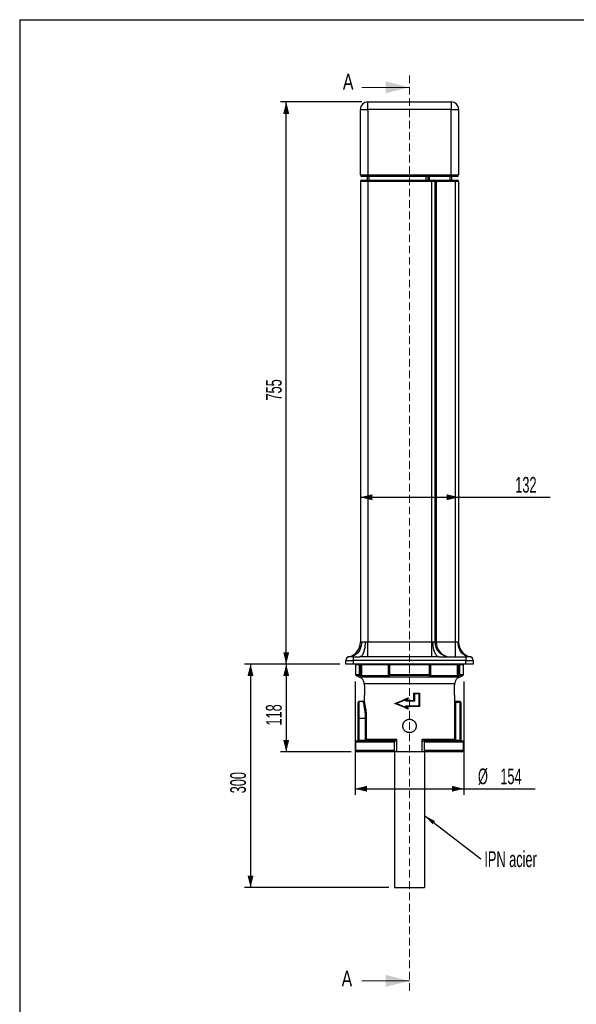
# Model space of a CAD drawing. Header units: millimetres. Extents: x 80 to 1635, y 80 to 2296.
# Tile 2 of 3: x 80 to 828, y 974 to 2296. Entities that reach past the tile are written whole.
import ezdxf

# ---------------------------------------------------------------- set-up
doc = ezdxf.new("R2010")
doc.units = ezdxf.units.MM
doc.header["$LTSCALE"] = 8
doc.linetypes.add('HIDDEN', pattern=[1.905, 1.27, -0.635])
doc.layers.add('FORMAT', color=7, linetype='Continuous')
doc.styles.add('SLDTEXTSTYLE0', font='TXT', dxfattribs={"width": 0.605})
doc.styles.add('SLDTEXTSTYLE1', font='TXT', dxfattribs={"width": 0.75})
doc.dimstyles.new('SLDDIMSTYLE0', dxfattribs={"dimtxt": 20.546549, "dimasz": 16, "dimexe": 0, "dimexo": 0.0625, "dimgap": 5.136637, "dimtad": 1, "dimrnd": 1e-09, "dimzin": 12, "dimdsep": 46, "dimtxsty": 'SLDTEXTSTYLE0', "dimsah": 1, "dimcen": 0.09, "dimadec": 0, "dimazin": 3, "dimtfac": 1, "dimtofl": 0, "dimtmove": 0, "dimatfit": 3, "dimfxl": 1, "dimfrac": 2, "dimtolj": 1, "dimtzin": 12, "dimarcsym": 0})
doc.dimstyles.new('SLDDIMSTYLE2', dxfattribs={"dimtxt": 0.18, "dimasz": 16, "dimexe": 0, "dimexo": 0.0625, "dimgap": 0, "dimtad": 0, "dimtih": 1, "dimtoh": 1, "dimdec": 0, "dimrnd": 1e-09, "dimzin": 0, "dimdsep": 46, "dimtxsty": 'Standard', "dimsah": 1, "dimcen": 0.09, "dimadec": 0, "dimazin": 0, "dimtfac": 16, "dimtdec": 0, "dimtofl": 0, "dimtmove": 0, "dimatfit": 3, "dimfxl": 1, "dimfrac": 2, "dimtolj": 1, "dimtzin": 0, "dimarcsym": 0})

# ---------------------------------------------------------------- blocks, each defined once
blk = doc.blocks.new('_D')
at = {"layer": 'FORMAT'}
for p, q in [((540.1, 2185.5), (430.4, 2185.5)), ((438.3, 1430.5), (438.3, 2185.5)), ((510.4, 1430.5), (430.4, 1430.5))]:
    blk.add_line(p, q, dxfattribs=at)
for points in [[(438.3, 2185.5), (434.3, 2169.5), (442.3, 2169.5)], [(438.3, 1430.5), (442.3, 1446.5), (434.3, 1446.5)]]:
    blk.add_solid(points, dxfattribs=at)
at = {"layer": 'FORMAT', "insert": (411, 1784.5), "char_height": 21.17, "attachment_point": 1, "rotation": 90, "style": 'SLDTEXTSTYLE0'}
blk.add_mtext('755', dxfattribs=at)
blk = doc.blocks.new('_D_1')
at = {"layer": 'FORMAT'}
for p, q in [((538, 1654.6), (670, 1654.6)), ((670, 1654.6), (793.3, 1654.6))]:
    blk.add_line(p, q, dxfattribs=at)
for points in [[(538, 1654.6), (554, 1650.6), (554, 1658.6)], [(670, 1654.6), (654, 1658.6), (654, 1650.6)]]:
    blk.add_solid(points, dxfattribs=at)
at = {"layer": 'FORMAT', "insert": (746.2, 1681.9), "char_height": 21.17, "attachment_point": 1, "style": 'SLDTEXTSTYLE0'}
blk.add_mtext('132', dxfattribs=at)
blk = doc.blocks.new('_D_2')
at = {"layer": 'FORMAT'}
for p, q in [((510.4, 1430.5), (430.4, 1430.5)), ((438.3, 1430.5), (438.3, 1312.5)), ((525.6, 1312.5), (430.4, 1312.5))]:
    blk.add_line(p, q, dxfattribs=at)
for points in [[(438.3, 1430.5), (434.3, 1414.5), (442.3, 1414.5)], [(438.3, 1312.5), (442.3, 1328.5), (434.3, 1328.5)]]:
    blk.add_solid(points, dxfattribs=at)
at = {"layer": 'FORMAT', "insert": (411, 1348), "char_height": 21.17, "attachment_point": 1, "rotation": 90, "style": 'SLDTEXTSTYLE0'}
blk.add_mtext('118', dxfattribs=at)
blk = doc.blocks.new('_D_3')
at = {"layer": 'FORMAT'}
for p, q in [((510.4, 1430.5), (382.4, 1430.5)), ((390.3, 1430.5), (390.3, 1130.5)), ((576.1, 1130.5), (382.4, 1130.5))]:
    blk.add_line(p, q, dxfattribs=at)
for points in [[(390.3, 1430.5), (386.3, 1414.5), (394.3, 1414.5)], [(390.3, 1130.5), (394.3, 1146.5), (386.3, 1146.5)]]:
    blk.add_solid(points, dxfattribs=at)
at = {"layer": 'FORMAT', "insert": (363, 1257), "char_height": 21.17, "attachment_point": 1, "rotation": 90, "style": 'SLDTEXTSTYLE0'}
blk.add_mtext('300', dxfattribs=at)
blk = doc.blocks.new('_D_4')
at = {"layer": 'FORMAT'}
for p, q in [((531, 1407), (531, 1255.1)), ((677, 1407), (677, 1255.1)), ((531, 1263.1), (677, 1263.1)), ((677, 1263.1), (773.1, 1263.1))]:
    blk.add_line(p, q, dxfattribs=at)
for points in [[(531, 1263.1), (547, 1259.1), (547, 1267.1)], [(677, 1263.1), (661, 1267.1), (661, 1259.1)]]:
    blk.add_solid(points, dxfattribs=at)
at = {"layer": 'FORMAT', "char_height": 21.17, "attachment_point": 1, "style": 'SLDTEXTSTYLE0'}
for s, insert in [('%%c', (696.1, 1290.3)), ('154', (726.1, 1290.3))]:
    blk.add_mtext(s, dxfattribs=dict(at, insert=insert))
blk = doc.blocks.new('SW_NOTE_0_4')
at = {"layer": 'FORMAT', "color": 0, "insert": (4.6, 10.3), "char_height": 21.17, "attachment_point": 1, "style": 'SLDTEXTSTYLE0'}
blk.add_mtext('IPN acier', dxfattribs=at)

msp = doc.modelspace()

# ---------------------------------------------------------------- linework, layer by layer
at = {"color": 7, "linetype": 'HIDDEN', "lineweight": 18}
msp.add_line((604.03, 2221.084), (604.03, 989.127), dxfattribs=at)
at = {"color": 7, "linetype": 'Continuous', "lineweight": 18}
for p, q in [((540.03, 2205.084), (604.03, 2205.084)), ((540.03, 1005.127), (604.03, 1005.127))]:
    msp.add_line(p, q, dxfattribs=at)
at = {"color": 7, "linetype": 'Continuous', "lineweight": 25}
for p, q in [((548.03, 2185.475), (660.03, 2185.475)), ((548.03, 2175.475), (548.03, 2185.475)), ((660.03, 2185.475), (660.03, 2175.475)), ((538.03, 2175.475), (548.03, 2175.475)), ((538.03, 2087.475), (538.03, 2175.475)), ((660.03, 2175.475), (548.03, 2175.475)), ((548.03, 2175.475), (548.03, 2087.475)), ((660.03, 2087.475), (660.03, 2175.475)), ((660.03, 2175.475), (670.03, 2175.475)), ((670.03, 2175.475), (670.03, 2087.475)), ((538.03, 2087.475), (548.03, 2087.475)), ((548.03, 2078.475), (538.03, 2078.475)), ((538.03, 2078.475), (538.03, 1459.91)), ((548.03, 2085.475), (540.03, 2085.475)), ((540.03, 2080.475), (548.03, 2080.475)), ((547.53, 2080.475), (547.53, 2085.475)), ((548.03, 2085.475), (548.03, 2087.475)), ((548.03, 2087.475), (660.03, 2087.475)), ((660.03, 2085.475), (548.03, 2085.475)), ((548.03, 2078.475), (548.03, 2080.475)), ((548.03, 2080.475), (634.03, 2080.475)), ((548.03, 2078.475), (548.03, 1460.395)), ((634.03, 2078.475), (548.03, 2078.475)), ((628.53, 2085.475), (628.53, 2080.475)), ((634.03, 2078.475), (634.03, 2080.475)), ((634.03, 2080.475), (636.03, 2080.475)), ((638.03, 2078.475), (634.03, 2078.475)), ((634.03, 1460.395), (634.03, 2078.475)), ((636.03, 2080.475), (640.03, 2080.475)), ((638.03, 2078.475), (638.03, 1460.475)), ((640.03, 2078.475), (638.03, 2078.475)), ((640.03, 2080.475), (640.03, 2078.475)), ((640.03, 2080.475), (666.03, 2080.475)), ((640.03, 2078.475), (640.03, 1460.475)), ((666.03, 2078.475), (640.03, 2078.475)), ((660.03, 2087.475), (670.03, 2087.475)), ((660.03, 2085.475), (660.03, 2087.475)), ((668.03, 2085.475), (660.03, 2085.475)), ((660.53, 2085.475), (660.53, 2080.475)), ((666.03, 2080.475), (666.03, 2078.475)), ((666.03, 2080.475), (668.03, 2080.475)), ((666.03, 1460.475), (666.03, 2078.475)), ((670.03, 2078.475), (666.03, 2078.475)), ((670.03, 2078.475), (670.03, 1459.91)), ((539.792, 1460.475), (544.44, 1460.475)), ((548.03, 1440.459), (548.03, 1460.395)), ((548.03, 1460.395), (634.03, 1460.395)), ((634.03, 1440.459), (634.03, 1460.395)), ((635.629, 1460.475), (638.03, 1460.475)), ((638.03, 1460.475), (640.03, 1460.475)), ((640.03, 1460.475), (666.03, 1460.475)), ((666.03, 1440.475), (666.03, 1460.475)), ((666.03, 1460.475), (669.149, 1460.475)), ((518.316, 1430.475), (518.316, 1435.475)), ((518.316, 1435.475), (528.316, 1435.475)), ((528.316, 1430.475), (518.316, 1430.475)), ((528.316, 1440.475), (523.316, 1440.475)), ((528.316, 1440.475), (528.316, 1435.475)), ((528.316, 1440.475), (537.26, 1440.475)), ((528.316, 1435.475), (528.316, 1430.475)), ((679.744, 1435.475), (528.316, 1435.475)), ((679.744, 1430.475), (528.316, 1430.475)), ((531.53, 1429.475), (531.53, 1416.131)), ((536.765, 1416.131), (536.765, 1429.475)), ((538.079, 1429.475), (536.765, 1429.475)), ((548.03, 1440.459), (537.26, 1440.475)), ((538.079, 1429.475), (538.079, 1416.131)), ((538.079, 1429.475), (539.382, 1429.475)), ((575.906, 1429.475), (539.382, 1429.475)), ((539.382, 1429.475), (539.382, 1415.261)), ((634.03, 1440.459), (548.03, 1440.459)), ((575.906, 1415.261), (575.906, 1429.475)), ((576.352, 1429.475), (576.352, 1416.131)), ((576.979, 1429.475), (576.979, 1416.131)), ((631.081, 1429.475), (576.979, 1429.475)), ((631.081, 1416.131), (631.081, 1429.475)), ((631.707, 1416.131), (631.707, 1429.475)), ((632.154, 1429.475), (632.154, 1415.261)), ((668.678, 1429.475), (632.154, 1429.475)), ((643.622, 1440.475), (679.744, 1440.475)), ((668.678, 1415.261), (668.678, 1429.475)), ((669.981, 1429.475), (668.678, 1429.475)), ((669.981, 1429.475), (669.981, 1416.131)), ((671.294, 1429.475), (669.981, 1429.475)), ((671.294, 1429.475), (671.294, 1416.131)), ((676.53, 1416.131), (676.53, 1429.475)), ((679.744, 1440.475), (679.744, 1435.475)), ((684.744, 1440.475), (679.744, 1440.475)), ((679.744, 1430.475), (679.744, 1435.475)), ((679.744, 1435.475), (689.744, 1435.475)), ((689.744, 1430.475), (679.744, 1430.475)), ((685.438, 1440.444), (685.331, 1440.47)), ((689.744, 1435.475), (689.744, 1430.475)), ((532.131, 1415.214), (537.017, 1413.089)), ((536.765, 1416.131), (538.079, 1416.131)), ((539.382, 1415.261), (575.906, 1415.261)), ((631.081, 1416.131), (576.979, 1416.131)), ((630.856, 1415.214), (577.204, 1415.214)), ((632.154, 1415.261), (668.678, 1415.261)), ((669.981, 1416.131), (671.294, 1416.131)), ((671.043, 1413.089), (675.929, 1415.214)), ((576.146, 1414.344), (539.934, 1414.344)), ((664.95, 1403.918), (543.11, 1403.918)), ((668.126, 1414.344), (631.914, 1414.344)), ((609.756, 1381.627), (609.756, 1391.627)), ((609.756, 1391.627), (609.849, 1391.627)), ((609.849, 1391.627), (617.98, 1391.627)), ((609.849, 1381.627), (609.849, 1391.627)), ((609.849, 1391.627), (609.849, 1391.627)), ((610.954, 1390.627), (610.954, 1380.627)), ((617.214, 1390.627), (610.954, 1390.627)), ((617.214, 1374.627), (617.214, 1390.627)), ((618.004, 1373.656), (618.004, 1391.598)), ((535.03, 1357.475), (535.03, 1379.16)), ((542.038, 1380.16), (536.03, 1380.16)), ((536.03, 1380.115), (536.03, 1357.475)), ((542.038, 1380.115), (536.03, 1380.115)), ((542.048, 1380.16), (542.048, 1380.159)), ((543.03, 1386.505), (543.03, 1381.501)), ((610.954, 1380.627), (599.261, 1380.627)), ((600.856, 1381.627), (609.849, 1381.627)), ((602.396, 1385.127), (600.908, 1381.627)), ((602.396, 1385.127), (602.369, 1385.127)), ((665.022, 1329.475), (665.022, 1381.719)), ((665.03, 1381.501), (665.03, 1386.505)), ((666.022, 1380.16), (666.007, 1380.16)), ((666.011, 1380.16), (666.012, 1380.159)), ((672.03, 1380.16), (666.022, 1380.16)), ((666.022, 1379.16), (666.022, 1329.475)), ((672.03, 1379.16), (666.022, 1379.16)), ((672.03, 1328.475), (672.03, 1379.16)), ((672.03, 1379.16), (673.03, 1379.16)), ((673.03, 1379.16), (673.03, 1328.475)), ((599.261, 1374.627), (617.214, 1374.627)), ((617.98, 1373.627), (600.856, 1373.627)), ((600.908, 1373.627), (602.396, 1370.127)), ((602.396, 1370.127), (602.369, 1370.127)), ((535.03, 1328.475), (535.03, 1357.475)), ((536.03, 1357.475), (535.03, 1357.475)), ((536.03, 1357.475), (536.03, 1328.475)), ((545.013, 1357.475), (536.03, 1357.475)), ((545.013, 1357.475), (545.965, 1357.475)), ((545.013, 1329.475), (545.013, 1357.475)), ((545.965, 1357.475), (545.965, 1329.475)), ((531.53, 1325.475), (531.53, 1314.475)), ((534.03, 1327.475), (533.53, 1327.475)), ((536.139, 1327.475), (534.03, 1327.475)), ((536.03, 1328.475), (535.03, 1328.475)), ((536.03, 1328.475), (543.963, 1328.475)), ((584.582, 1327.475), (536.139, 1327.475)), ((543.963, 1328.475), (543.963, 1327.475)), ((545.013, 1329.475), (545.965, 1329.475)), ((587.202, 1329.475), (545.965, 1329.475)), ((584.03, 1314.475), (584.03, 1325.475)), ((584.582, 1327.475), (586.651, 1327.475)), ((587.202, 1312.475), (587.202, 1329.475)), ((620.858, 1312.475), (620.858, 1329.475)), ((665.022, 1329.475), (620.858, 1329.475)), ((621.409, 1327.475), (623.478, 1327.475)), ((674.53, 1327.475), (623.478, 1327.475)), ((624.03, 1314.475), (624.03, 1325.475)), ((666.022, 1329.475), (665.022, 1329.475)), ((667.022, 1328.475), (667.022, 1327.475)), ((667.022, 1328.475), (672.03, 1328.475)), ((672.03, 1328.475), (673.03, 1328.475)), ((676.53, 1314.475), (676.53, 1325.475)), ((584.582, 1312.475), (533.53, 1312.475)), ((584.03, 1312.475), (584.03, 1130.475)), ((587.202, 1312.475), (584.582, 1312.475)), ((620.858, 1312.475), (587.202, 1312.475)), ((623.478, 1312.475), (620.858, 1312.475)), ((674.53, 1312.475), (623.478, 1312.475)), ((624.03, 1312.475), (624.03, 1130.475)), ((584.03, 1130.475), (624.03, 1130.475))]:
    msp.add_line(p, q, dxfattribs=at)
at = {"color": 8, "linetype": 'Continuous', "lineweight": 25}
for p, q in [((549.53, 2085.475), (549.53, 2080.475)), ((626.53, 2080.475), (626.53, 2085.475)), ((630.53, 2085.475), (630.53, 2080.475)), ((658.53, 2080.475), (658.53, 2085.475)), ((536.765, 1429.475), (531.53, 1429.475)), ((576.352, 1429.475), (575.906, 1429.475)), ((576.979, 1429.475), (576.352, 1429.475)), ((631.707, 1429.475), (631.081, 1429.475)), ((631.707, 1429.475), (632.154, 1429.475)), ((676.53, 1429.475), (671.294, 1429.475)), ((536.765, 1416.131), (531.53, 1416.131)), ((537.323, 1415.214), (532.131, 1415.214)), ((576.352, 1416.131), (576.979, 1416.131)), ((631.081, 1416.131), (631.707, 1416.131)), ((675.929, 1415.214), (670.737, 1415.214)), ((676.53, 1416.131), (671.294, 1416.131)), ((671.043, 1413.089), (537.017, 1413.089)), ((536.03, 1380.115), (536.03, 1380.16)), ((542.038, 1380.115), (542.038, 1380.16)), ((666.022, 1380.16), (666.022, 1379.16)), ((672.03, 1380.16), (672.03, 1379.16)), ((584.03, 1325.475), (531.53, 1325.475)), ((676.53, 1325.475), (624.03, 1325.475)), ((584.03, 1314.475), (531.53, 1314.475)), ((676.53, 1314.475), (624.03, 1314.475))]:
    msp.add_line(p, q, dxfattribs=at)
at = {"color": 7, "linetype": 'Continuous', "lineweight": 25, "flags": 128}
for points in [[(539.792, 1460.475), (539.624, 1457.629), (539.124, 1454.84), (538.303, 1452.167), (537.176, 1449.662), (535.768, 1447.378), (534.105, 1445.36), (532.223, 1443.65), (530.16, 1442.282), (527.958, 1441.285), (525.66, 1440.678), (523.316, 1440.475)], [(544.44, 1460.475), (544.367, 1457.629), (544.149, 1454.84), (543.791, 1452.167), (543.3, 1449.662), (542.686, 1447.378), (541.962, 1445.36), (541.142, 1443.65), (540.242, 1442.282), (539.283, 1441.285), (538.281, 1440.678), (537.26, 1440.475)], [(643.622, 1440.475), (642.484, 1440.678), (641.37, 1441.285), (640.301, 1442.282), (639.3, 1443.65), (638.387, 1445.36), (637.581, 1447.378), (636.897, 1449.662), (636.351, 1452.167), (635.952, 1454.84), (635.71, 1457.629), (635.629, 1460.475)], [(684.744, 1440.475), (682.525, 1440.678), (680.351, 1441.285), (678.266, 1442.282), (676.313, 1443.65), (674.532, 1445.36), (672.958, 1447.378), (671.625, 1449.662), (670.558, 1452.167), (669.781, 1454.84), (669.308, 1457.629), (669.149, 1460.475)], [(537.693, 1430.475), (537.769, 1430.456), (537.841, 1430.399), (537.908, 1430.306), (537.966, 1430.182), (538.014, 1430.03), (538.05, 1429.858), (538.072, 1429.67), (538.079, 1429.475)], [(576.305, 1430.475), (576.228, 1430.456), (576.153, 1430.399), (576.084, 1430.306), (576.023, 1430.182), (575.974, 1430.03), (575.937, 1429.858), (575.914, 1429.67), (575.906, 1429.475)], [(577.352, 1430.475), (577.28, 1430.456), (577.21, 1430.399), (577.145, 1430.306), (577.089, 1430.182), (577.042, 1430.03), (577.008, 1429.858), (576.987, 1429.67), (576.979, 1429.475)], [(630.707, 1430.475), (630.78, 1430.456), (630.85, 1430.399), (630.915, 1430.306), (630.971, 1430.182), (631.018, 1430.03), (631.052, 1429.858), (631.073, 1429.67), (631.081, 1429.475)], [(631.755, 1430.475), (631.832, 1430.456), (631.907, 1430.399), (631.976, 1430.306), (632.037, 1430.182), (632.086, 1430.03), (632.123, 1429.858), (632.146, 1429.67), (632.154, 1429.475)], [(670.367, 1430.475), (670.291, 1430.456), (670.219, 1430.399), (670.152, 1430.306), (670.094, 1430.182), (670.046, 1430.03), (670.01, 1429.858), (669.988, 1429.67), (669.981, 1429.475)], [(584.03, 1325.475), (584.041, 1325.865), (584.072, 1326.24), (584.123, 1326.586), (584.192, 1326.889), (584.275, 1327.138), (584.371, 1327.323), (584.474, 1327.436), (584.582, 1327.475)], [(586.651, 1327.475), (586.758, 1327.513), (586.862, 1327.627), (586.957, 1327.812), (587.041, 1328.061), (587.109, 1328.364), (587.16, 1328.71), (587.192, 1329.085), (587.202, 1329.475)], [(620.858, 1329.475), (620.868, 1329.085), (620.9, 1328.71), (620.951, 1328.364), (621.019, 1328.061), (621.103, 1327.812), (621.198, 1327.627), (621.302, 1327.513), (621.409, 1327.475)], [(623.478, 1327.475), (623.586, 1327.436), (623.689, 1327.323), (623.785, 1327.138), (623.868, 1326.889), (623.937, 1326.586), (623.988, 1326.24), (624.019, 1325.865), (624.03, 1325.475)], [(584.582, 1312.475), (584.474, 1312.513), (584.371, 1312.627), (584.275, 1312.812), (584.192, 1313.061), (584.123, 1313.364), (584.072, 1313.71), (584.041, 1314.085), (584.03, 1314.475)], [(624.03, 1314.475), (624.019, 1314.085), (623.988, 1313.71), (623.937, 1313.364), (623.868, 1313.061), (623.785, 1312.812), (623.689, 1312.627), (623.586, 1312.513), (623.478, 1312.475)]]:
    msp.add_lwpolyline(points, dxfattribs=at)
at = {"color": 8, "linetype": 'Continuous', "lineweight": 25, "flags": 128}
msp.add_lwpolyline([(542.05, 1380.115), (542.049, 1380.157), (542.048, 1380.16)], dxfattribs=at)
at = {"color": 7, "linetype": 'Continuous', "lineweight": 25}
for centre, radius, start, end in [((548.03, 2175.475), 10, 90, 180), ((660.03, 2175.475), 10, 0, 90), ((540.03, 2087.475), 2, 180, 270), ((540.03, 2078.475), 2, 90, 180), ((636.03, 2078.475), 2, 0, 90), ((668.03, 2087.475), 2, 270, 0), ((668.03, 2078.475), 2, 0, 90), ((518.03, 1459.91), 20, 282.206082, 0), ((658.03, 1460.475), 20, 180, 270), ((690.03, 1459.91), 20, 180, 257.793918), ((523.316, 1435.475), 5, 90, 180), ((532.53, 1429.475), 1, 90, 180), ((537.731, 1429.51), 0.966, 92.225658, 182.064863), ((540.343, 1429.515), 0.961, 92.587, 182.372118), ((577.352, 1429.475), 1, 90, 180), ((630.707, 1429.475), 1, 0, 90), ((667.717, 1429.515), 0.961, 357.627882, 87.413), ((670.329, 1429.51), 0.966, 357.935137, 87.774342), ((675.53, 1429.475), 1, 0, 90), ((684.744, 1435.475), 5, 0, 90), ((532.53, 1416.131), 1, 180, 246.501434), ((537.77, 1416.113), 1.005, 179.023459, 243.600839), ((536.735, 1416.469), 1.387, 295.124897, 345.87437), ((540.388, 1415.241), 1.006, 178.885109, 243.145136), ((577.384, 1415.158), 1.481, 175.996068, 213.318411), ((577.352, 1416.131), 1, 180, 221.605241), ((578.533, 1416.025), 1.557, 176.101688, 211.390863), ((629.527, 1416.025), 1.557, 328.609137, 3.898312), ((630.707, 1416.131), 1, 318.394759, 0), ((630.676, 1415.158), 1.481, 326.681589, 4.003932), ((667.672, 1415.241), 1.006, 296.854864, 1.114891), ((671.325, 1416.469), 1.387, 194.12563, 244.875103), ((670.29, 1416.113), 1.005, 296.399161, 0.976541), ((675.53, 1416.131), 1, 293.498566, 0), ((533.03, 1403.918), 10, 3.040892, 66.501434), ((675.03, 1403.918), 10, 113.498566, 176.993597), ((536.03, 1379.16), 1, 90, 180), ((536.008, 1379.137), 0.979, 88.726138, 178.666804), ((672.03, 1379.16), 1, 0, 90), ((533.53, 1325.475), 2, 90, 180), ((534.03, 1328.475), 1, 270.00016, 0), ((674.03, 1328.475), 1, 180, 270), ((674.53, 1325.475), 2, 0, 90), ((533.53, 1314.475), 2, 180, 270), ((674.53, 1314.475), 2, 270, 0)]:
    msp.add_arc(centre, radius, start, end, dxfattribs=at)
at = {"color": 8, "linetype": 'Continuous', "lineweight": 25}
for centre, radius, start, end in [((577.182, 1415.996), 0.783, 222.567352, 271.622665), ((630.878, 1415.996), 0.783, 268.377335, 317.432648), ((619.198, 1379.467), 46.819, 359.623494, 0.846894)]:
    msp.add_arc(centre, radius, start, end, dxfattribs=at)
at = {"color": 7, "linetype": 'Continuous', "lineweight": 25}
for centre, major_axis, ratio, start_param, end_param in [((658.03, 1460.475), (0, 20), 0.9, 1.57079633, 3.14159265), ((534.03, 1328.475), (2, 0), 0.5, 4.71239038, 6.28318531), ((674.03, 1328.475), (2, 0), 0.5, 3.14159265, 4.71238898)]:
    msp.add_ellipse(centre, major_axis=major_axis, ratio=ratio, start_param=start_param, end_param=end_param, dxfattribs=at)
for points, knots in [([(538.03, 1459.91), (538.1, 1459.956), (538.213, 1460.032), (538.906, 1460.382), (539.494, 1460.444), (539.792, 1460.475)], [0, 0, 0, 0, 0.44275634, 0.71724576, 1, 1, 1, 1]), ([(544.44, 1460.475), (545.013, 1460.46), (546.178, 1460.429), (547.406, 1460.406), (548.03, 1460.395)], [0, 0, 0, 0, 0.49155274, 1, 1, 1, 1]), ([(634.03, 1460.395), (634.129, 1460.396), (634.677, 1460.404), (635.2, 1460.443), (635.629, 1460.475)], [0, 0, 0, 0, 0.18051222, 1, 1, 1, 1]), ([(669.149, 1460.475), (669.316, 1460.436), (669.584, 1460.372), (669.873, 1460.104), (670.015, 1459.93), (670.027, 1459.914), (670.03, 1459.91)], [0, 0, 0, 0, 0.31359838, 0.50562117, 0.87423823, 1, 1, 1, 1]), ([(522.84, 1440.497), (522.781, 1440.482), (522.708, 1440.464), (522.654, 1440.452), (522.643, 1440.449)], [0, 0, 0, 0, 0.79995714, 1, 1, 1, 1]), ([(643.622, 1440.475), (641.017, 1440.469), (637.822, 1440.461), (634.622, 1440.459), (634.03, 1440.459)], [0, 0, 0, 0, 0.8151224, 1, 1, 1, 1]), ([(537.323, 1415.214), (537.439, 1415.159), (537.558, 1415.105), (537.803, 1414.998), (537.929, 1414.944), (538.181, 1414.842), (538.307, 1414.793), (538.559, 1414.699), (538.684, 1414.654), (539.047, 1414.531), (539.276, 1414.463), (539.568, 1414.393), (539.657, 1414.374), (539.812, 1414.35), (539.879, 1414.344), (539.934, 1414.344)], [0, 0, 0, 0, 0.125, 0.125, 0.25, 0.25, 0.375, 0.375, 0.5, 0.5, 0.75, 0.75, 0.875, 0.875, 1, 1, 1, 1]), ([(539.382, 1415.261), (539.352, 1415.261), (539.314, 1415.269), (539.225, 1415.299), (539.174, 1415.321), (539.015, 1415.402), (538.895, 1415.477), (538.654, 1415.645), (538.533, 1415.738), (538.299, 1415.931), (538.186, 1416.03), (538.079, 1416.131)], [0, 0, 0, 0, 0.125, 0.125, 0.25, 0.25, 0.5, 0.5, 0.75, 0.75, 1, 1, 1, 1]), ([(576.146, 1414.344), (576.273, 1414.344), (576.393, 1414.35), (576.615, 1414.375), (576.716, 1414.393), (576.901, 1414.44), (576.983, 1414.469), (577.122, 1414.535), (577.18, 1414.572), (577.32, 1414.696), (577.362, 1414.791), (577.353, 1414.997), (577.301, 1415.104), (577.204, 1415.214)], [0, 0, 0, 0, 0.125, 0.125, 0.25, 0.25, 0.375, 0.375, 0.5, 0.5, 0.75, 0.75, 1, 1, 1, 1]), ([(630.856, 1415.214), (630.808, 1415.159), (630.771, 1415.105), (630.719, 1414.998), (630.705, 1414.944), (630.7, 1414.842), (630.709, 1414.793), (630.753, 1414.699), (630.788, 1414.654), (630.926, 1414.531), (631.069, 1414.463), (631.345, 1414.393), (631.449, 1414.374), (631.67, 1414.35), (631.788, 1414.344), (631.914, 1414.344)], [0, 0, 0, 0, 0.125, 0.125, 0.25, 0.25, 0.375, 0.375, 0.5, 0.5, 0.75, 0.75, 0.875, 0.875, 1, 1, 1, 1]), ([(668.126, 1414.344), (668.181, 1414.344), (668.249, 1414.35), (668.405, 1414.375), (668.493, 1414.393), (668.688, 1414.44), (668.795, 1414.469), (669.018, 1414.535), (669.134, 1414.572), (669.5, 1414.696), (669.752, 1414.791), (670.26, 1414.997), (670.504, 1415.104), (670.737, 1415.214)], [0, 0, 0, 0, 0.125, 0.125, 0.25, 0.25, 0.375, 0.375, 0.5, 0.5, 0.75, 0.75, 1, 1, 1, 1]), ([(669.981, 1416.131), (669.874, 1416.03), (669.763, 1415.932), (669.528, 1415.738), (669.408, 1415.647), (669.166, 1415.478), (669.049, 1415.404), (668.886, 1415.321), (668.837, 1415.299), (668.747, 1415.269), (668.708, 1415.261), (668.678, 1415.261)], [0, 0, 0, 0, 0.25, 0.25, 0.5, 0.5, 0.75, 0.75, 0.875, 0.875, 1, 1, 1, 1]), ([(543.02, 1404.447), (543.035, 1404.385), (543.052, 1404.315), (543.104, 1403.959), (543.11, 1403.918)], [0, 0, 0, 0, 0.88644693, 1, 1, 1, 1]), ([(543.11, 1403.918), (543.136, 1403.723), (543.19, 1403.326), (543.298, 1402.449), (543.413, 1401.382), (543.521, 1400.153), (543.613, 1398.778), (543.675, 1397.322), (543.703, 1395.803), (543.692, 1394.296), (543.645, 1392.813), (543.566, 1391.42), (543.465, 1390.127), (543.353, 1388.989), (543.241, 1388.022), (543.143, 1387.267), (543.071, 1386.752), (543.032, 1386.49), (543.034, 1386.501), (543.034, 1386.505)], [0, 0, 0, 0, 0.059713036, 0.121166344, 0.18087624, 0.242308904, 0.302141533, 0.363735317, 0.423097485, 0.484207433, 0.543144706, 0.603776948, 0.66299616, 0.72390098, 0.783668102, 0.845168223, 0.904899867, 0.966395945, 1, 1, 1, 1]), ([(665.026, 1386.505), (665.027, 1386.498), (665.03, 1386.474), (664.997, 1386.7), (664.93, 1387.171), (664.837, 1387.881), (664.727, 1388.809), (664.614, 1389.92), (664.508, 1391.203), (664.425, 1392.598), (664.372, 1394.088), (664.356, 1395.597), (664.378, 1397.112), (664.436, 1398.562), (664.522, 1399.936), (664.628, 1401.18), (664.741, 1402.273), (664.858, 1403.242), (664.918, 1403.683), (664.95, 1403.918)], [0, 0, 0, 0, 0.02556948, 0.086473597, 0.145435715, 0.206083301, 0.265496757, 0.326607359, 0.386449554, 0.448040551, 0.507615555, 0.568951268, 0.627970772, 0.68870255, 0.747748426, 0.808475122, 0.868082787, 0.929404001, 1, 1, 1, 1]), ([(664.95, 1403.918), (665.009, 1404.259), (665.071, 1404.62), (665.042, 1404.456), (665.04, 1404.447)], [0, 0, 0, 0, 0.94278645, 1, 1, 1, 1]), ([(609.849, 1391.627), (609.866, 1391.627), (609.922, 1391.587), (610.079, 1391.456), (610.178, 1391.369), (610.389, 1391.175), (610.499, 1391.071), (610.727, 1390.851), (610.842, 1390.739), (610.954, 1390.627)], [0, 0, 0, 0, 0.25, 0.25, 0.5, 0.5, 0.75, 0.75, 1, 1, 1, 1]), ([(617.98, 1391.627), (618.016, 1391.627), (618.01, 1391.587), (617.939, 1391.456), (617.875, 1391.369), (617.72, 1391.175), (617.63, 1391.071), (617.431, 1390.851), (617.324, 1390.739), (617.214, 1390.627)], [0, 0, 0, 0, 0.25, 0.25, 0.5, 0.5, 0.75, 0.75, 1, 1, 1, 1]), ([(543.038, 1381.732), (543.03, 1381.616), (543.009, 1381.269), (542.827, 1380.752), (542.513, 1380.35), (542.265, 1380.199), (542.126, 1380.164), (542.037, 1380.157), (541.964, 1380.165), (541.922, 1380.176), (541.903, 1380.181)], [0, 0, 0, 0, 0.18145928, 0.5393561, 0.78884448, 0.88970556, 0.92655506, 0.95133514, 0.97889097, 1, 1, 1, 1]), ([(542.053, 1380.16), (542.049, 1380.16), (542.044, 1380.16), (542.039, 1380.16), (542.038, 1380.16)], [0, 0, 0, 0, 0.78704627, 1, 1, 1, 1]), ([(542.05, 1380.115), (542.117, 1380.115), (542.181, 1380.127), (542.295, 1380.166), (542.345, 1380.193), (542.477, 1380.278), (542.544, 1380.346), (542.716, 1380.553), (542.793, 1380.7), (542.915, 1380.992), (542.958, 1381.139), (543.018, 1381.431), (543.034, 1381.575), (543.038, 1381.719)], [0, 0, 0, 0, 0.0625, 0.0625, 0.125, 0.125, 0.25, 0.25, 0.5, 0.5, 0.75, 0.75, 1, 1, 1, 1]), ([(545.013, 1357.475), (545.013, 1358.75), (544.978, 1360.007), (544.847, 1362.484), (544.75, 1363.705), (544.564, 1365.509), (544.496, 1366.101), (544.351, 1367.258), (544.273, 1367.823), (544.03, 1369.484), (543.853, 1370.544), (543.579, 1372.061), (543.486, 1372.553), (543.304, 1373.497), (543.213, 1373.95), (542.949, 1375.258), (542.781, 1376.059), (542.556, 1377.153), (542.485, 1377.5), (542.358, 1378.146), (542.301, 1378.446), (542.152, 1379.278), (542.083, 1379.742), (542.05, 1380.115)], [0, 0, 0, 0, 0.125, 0.125, 0.25, 0.25, 0.3125, 0.3125, 0.375, 0.375, 0.5, 0.5, 0.5625, 0.5625, 0.625, 0.625, 0.75, 0.75, 0.8125, 0.8125, 0.875, 0.875, 1, 1, 1, 1]), ([(543.031, 1381.501), (543.031, 1381.49), (543.02, 1381.186), (543.133, 1380.231), (543.488, 1378.261), (544.003, 1375.67), (544.573, 1372.642), (545.129, 1369.206), (545.582, 1365.513), (545.902, 1361.558), (545.944, 1358.849), (545.965, 1357.475)], [0, 0, 0, 0, 0.00443754, 0.12853826, 0.25678185, 0.38080083, 0.5084038, 0.6293979, 0.75360759, 0.87505569, 1, 1, 1, 1]), ([(584.44, 1377.627), (584.419, 1377.627), (584.416, 1377.627), (584.437, 1377.627), (584.459, 1377.627), (584.546, 1377.627), (584.628, 1377.627), (584.896, 1377.627), (585.109, 1377.627), (585.547, 1377.627), (585.777, 1377.627), (586.25, 1377.627), (586.493, 1377.627), (586.742, 1377.627)], [0, 0, 0, 0, 0.0625, 0.0625, 0.125, 0.125, 0.25, 0.25, 0.5, 0.5, 0.75, 0.75, 1, 1, 1, 1]), ([(584.44, 1377.627), (587.347, 1378.843), (590.303, 1380.08), (596.307, 1382.591), (599.328, 1383.855), (602.369, 1385.127)], [0, 0, 0, 0, 0.5, 0.5, 1, 1, 1, 1]), ([(602.369, 1370.127), (599.329, 1371.399), (596.305, 1372.664), (590.302, 1375.175), (587.347, 1376.411), (584.44, 1377.627)], [0, 0, 0, 0, 0.5, 0.5, 1, 1, 1, 1]), ([(600.412, 1383.249), (598.103, 1382.299), (595.806, 1381.354), (591.238, 1379.475), (588.977, 1378.546), (586.742, 1377.627)], [0, 0, 0, 0, 0.5, 0.5, 1, 1, 1, 1]), ([(586.742, 1377.627), (588.977, 1376.708), (591.238, 1375.779), (595.806, 1373.9), (598.103, 1372.956), (600.412, 1372.006)], [0, 0, 0, 0, 0.5, 0.5, 1, 1, 1, 1]), ([(600.856, 1381.627), (600.851, 1381.627), (600.823, 1381.613), (600.74, 1381.565), (600.684, 1381.531), (600.562, 1381.456), (600.494, 1381.414), (600.352, 1381.325), (600.278, 1381.279), (600.053, 1381.136), (599.894, 1381.035), (599.579, 1380.833), (599.42, 1380.731), (599.261, 1380.627)], [0, 0, 0, 0, 0.125, 0.125, 0.25, 0.25, 0.375, 0.375, 0.5, 0.5, 0.75, 0.75, 1, 1, 1, 1]), ([(602.369, 1385.127), (602.364, 1385.127), (602.31, 1385.077), (602.178, 1384.952), (602.098, 1384.877), (601.853, 1384.642), (601.675, 1384.471), (601.318, 1384.128), (601.139, 1383.954), (600.776, 1383.604), (600.594, 1383.427), (600.412, 1383.249)], [0, 0, 0, 0, 0.125, 0.125, 0.25, 0.25, 0.5, 0.5, 0.75, 0.75, 1, 1, 1, 1]), ([(602.369, 1385.127), (602.118, 1384.545), (601.866, 1383.964), (601.615, 1383.382), (601.362, 1382.797), (601.11, 1382.212), (600.857, 1381.627)], [0, 0, 0, 0, 0.0019010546, 0.0019010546, 0.0019010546, 0.00381321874, 0.00381321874, 0.00381321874, 0.00381321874]), ([(609.849, 1381.627), (609.866, 1381.627), (609.922, 1381.587), (610.079, 1381.456), (610.178, 1381.369), (610.389, 1381.175), (610.499, 1381.071), (610.727, 1380.851), (610.842, 1380.739), (610.954, 1380.627)], [0, 0, 0, 0, 0.25, 0.25, 0.5, 0.5, 0.75, 0.75, 1, 1, 1, 1]), ([(666.157, 1380.181), (666.124, 1380.173), (666.07, 1380.16), (665.981, 1380.159), (665.897, 1380.171), (665.79, 1380.206), (665.607, 1380.313), (665.335, 1380.599), (665.082, 1381.11), (665.043, 1381.521), (665.022, 1381.732)], [0, 0, 0, 0, 0.03669634, 0.0600946, 0.08720544, 0.12531245, 0.19617887, 0.36620822, 0.6741409, 1, 1, 1, 1]), ([(666.016, 1379.16), (665.95, 1379.16), (665.887, 1379.178), (665.773, 1379.237), (665.723, 1379.277), (665.59, 1379.407), (665.521, 1379.512), (665.344, 1379.832), (665.264, 1380.064), (665.141, 1380.529), (665.097, 1380.766), (665.039, 1381.242), (665.024, 1381.48), (665.022, 1381.719)], [0, 0, 0, 0, 0.0625, 0.0625, 0.125, 0.125, 0.25, 0.25, 0.5, 0.5, 0.75, 0.75, 1, 1, 1, 1]), ([(600.856, 1373.627), (600.851, 1373.627), (600.823, 1373.642), (600.74, 1373.69), (600.684, 1373.723), (600.562, 1373.798), (600.494, 1373.84), (600.352, 1373.929), (600.278, 1373.975), (600.053, 1374.118), (599.894, 1374.219), (599.579, 1374.421), (599.42, 1374.524), (599.261, 1374.627)], [0, 0, 0, 0, 0.125, 0.125, 0.25, 0.25, 0.375, 0.375, 0.5, 0.5, 0.75, 0.75, 1, 1, 1, 1]), ([(602.369, 1370.127), (602.364, 1370.128), (602.31, 1370.177), (602.178, 1370.302), (602.098, 1370.378), (601.853, 1370.612), (601.675, 1370.783), (601.318, 1371.126), (601.139, 1371.3), (600.776, 1371.65), (600.594, 1371.827), (600.412, 1372.006)], [0, 0, 0, 0, 0.125, 0.125, 0.25, 0.25, 0.5, 0.5, 0.75, 0.75, 1, 1, 1, 1]), ([(600.857, 1373.627), (601.11, 1373.042), (601.362, 1372.457), (601.615, 1371.872), (601.866, 1371.29), (602.118, 1370.709), (602.369, 1370.127)], [0, 0, 0, 0, 0.00191216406, 0.00191216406, 0.00191216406, 0.00381321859, 0.00381321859, 0.00381321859, 0.00381321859]), ([(617.98, 1373.627), (618.016, 1373.627), (618.01, 1373.668), (617.939, 1373.798), (617.875, 1373.886), (617.72, 1374.079), (617.63, 1374.184), (617.431, 1374.403), (617.324, 1374.515), (617.214, 1374.627)], [0, 0, 0, 0, 0.25, 0.25, 0.5, 0.5, 0.75, 0.75, 1, 1, 1, 1]), ([(595.03, 1347.475), (595.03, 1346.879), (595.088, 1346.294), (595.26, 1345.431), (595.332, 1345.145), (595.503, 1344.579), (595.604, 1344.298), (595.943, 1343.481), (596.22, 1342.965), (596.709, 1342.231), (596.886, 1341.993), (597.262, 1341.535), (597.459, 1341.317), (598.081, 1340.696), (598.534, 1340.324), (599.271, 1339.83), (599.527, 1339.677), (600.045, 1339.4), (600.576, 1339.149), (601.128, 1338.951), (601.692, 1338.779), (601.981, 1338.706), (602.853, 1338.533), (603.437, 1338.475), (604.613, 1338.475), (605.21, 1338.533), (606.365, 1338.763), (606.926, 1338.933), (607.744, 1339.272), (608.014, 1339.399), (608.534, 1339.678), (608.786, 1339.829), (609.517, 1340.317), (609.972, 1340.69), (610.811, 1341.528), (611.183, 1341.982), (611.672, 1342.712), (611.823, 1342.964), (612.102, 1343.485), (612.23, 1343.754), (612.569, 1344.571), (612.74, 1345.132), (612.913, 1345.998), (612.957, 1346.292), (613.015, 1346.883), (613.03, 1347.178), (613.03, 1348.059), (612.973, 1348.644), (612.8, 1349.516), (612.728, 1349.805), (612.557, 1350.369), (612.359, 1350.922), (612.109, 1351.452), (611.831, 1351.972), (611.678, 1352.228), (611.186, 1352.965), (610.814, 1353.418), (609.986, 1354.248), (609.523, 1354.628), (608.547, 1355.281), (608.031, 1355.558), (607.213, 1355.898), (606.932, 1355.999), (606.367, 1356.171), (606.082, 1356.243), (605.219, 1356.415), (604.633, 1356.474), (603.443, 1356.475), (602.858, 1356.418), (601.994, 1356.246), (601.708, 1356.175), (601.142, 1356.004), (600.861, 1355.904), (600.044, 1355.565), (599.527, 1355.289), (598.793, 1354.8), (598.554, 1354.623), (598.096, 1354.248), (597.878, 1354.051), (597.256, 1353.43), (596.883, 1352.977), (596.389, 1352.239), (596.236, 1351.985), (595.958, 1351.467), (595.707, 1350.937), (595.508, 1350.384), (595.336, 1349.82), (595.263, 1349.531), (595.088, 1348.659), (595.03, 1348.07), (595.03, 1347.475)], [0, 0, 0, 0, 0.03125, 0.03125, 0.046875, 0.046875, 0.0625, 0.0625, 0.09375, 0.09375, 0.109375, 0.109375, 0.125, 0.125, 0.15625, 0.15625, 0.171875, 0.171875, 0.1875, 0.203125, 0.203125, 0.21875, 0.21875, 0.25, 0.25, 0.28125, 0.28125, 0.3125, 0.3125, 0.328125, 0.328125, 0.34375, 0.34375, 0.375, 0.375, 0.40625, 0.40625, 0.421875, 0.421875, 0.4375, 0.4375, 0.46875, 0.46875, 0.484375, 0.484375, 0.5, 0.5, 0.53125, 0.53125, 0.546875, 0.546875, 0.5625, 0.578125, 0.578125, 0.59375, 0.59375, 0.625, 0.625, 0.65625, 0.65625, 0.6875, 0.6875, 0.703125, 0.703125, 0.71875, 0.71875, 0.75, 0.75, 0.78125, 0.78125, 0.796875, 0.796875, 0.8125, 0.8125, 0.84375, 0.84375, 0.859375, 0.859375, 0.875, 0.875, 0.90625, 0.90625, 0.921875, 0.921875, 0.9375, 0.953125, 0.953125, 0.96875, 0.96875, 1, 1, 1, 1]), ([(545.965, 1329.475), (545.965, 1329.209), (545.911, 1328.946), (545.76, 1328.583), (545.696, 1328.465), (545.55, 1328.248), (545.467, 1328.148), (545.281, 1327.964), (545.178, 1327.88), (544.961, 1327.736), (544.846, 1327.675), (544.604, 1327.576), (544.478, 1327.538), (544.224, 1327.488), (544.095, 1327.475), (543.963, 1327.475)], [0, 0, 0, 0, 0.25, 0.25, 0.375, 0.375, 0.5, 0.5, 0.625, 0.625, 0.75, 0.75, 0.875, 0.875, 1, 1, 1, 1]), ([(543.963, 1328.475), (544.099, 1328.475), (544.231, 1328.499), (544.482, 1328.596), (544.598, 1328.668), (544.893, 1328.942), (545.013, 1329.204), (545.013, 1329.475)], [0, 0, 0, 0, 0.25, 0.25, 0.5, 0.5, 1, 1, 1, 1]), ([(667.022, 1327.475), (666.758, 1327.475), (666.495, 1327.528), (666.015, 1327.728), (665.792, 1327.877), (665.515, 1328.153), (665.431, 1328.256), (665.286, 1328.474), (665.224, 1328.589), (665.124, 1328.831), (665.086, 1328.958), (665.035, 1329.213), (665.022, 1329.343), (665.022, 1329.475)], [0, 0, 0, 0, 0.25, 0.25, 0.5, 0.5, 0.625, 0.625, 0.75, 0.75, 0.875, 0.875, 1, 1, 1, 1]), ([(666.022, 1329.475), (666.022, 1329.343), (666.048, 1329.213), (666.148, 1328.971), (666.222, 1328.86), (666.499, 1328.584), (666.758, 1328.475), (667.022, 1328.475)], [0, 0, 0, 0, 0.25, 0.25, 0.5, 0.5, 1, 1, 1, 1])]:
    msp.add_open_spline(points, degree=3, knots=knots, dxfattribs=at)
at = {"color": 8, "linetype": 'Continuous', "lineweight": 25}
for points, knots in [([(575.906, 1415.261), (575.942, 1415.262), (576.002, 1415.264), (576.133, 1415.287), (576.312, 1415.36), (576.454, 1415.499), (576.47, 1415.622), (576.475, 1415.662)], [0, 0, 0, 0, 0.11046626, 0.18524907, 0.43737591, 0.81937354, 1, 1, 1, 1]), ([(632.154, 1415.261), (632.072, 1415.267), (631.977, 1415.274), (631.818, 1415.329), (631.676, 1415.427), (631.578, 1415.563), (631.574, 1415.656), (631.574, 1415.672)], [0, 0, 0, 0, 0.25116426, 0.28981326, 0.59278479, 0.92711411, 1, 1, 1, 1])]:
    msp.add_open_spline(points, degree=3, knots=knots, dxfattribs=at)
at = {"color": 7, "linetype": 'Continuous', "lineweight": 25}
for points in [[(542.05, 1380.115), (542.046, 1380.115), (542.042, 1380.115), (542.038, 1380.115)], [(599.261, 1380.627), (599.645, 1381.501), (600.028, 1382.375), (600.412, 1383.249)], [(600.857, 1381.627), (600.857, 1381.627), (600.857, 1381.627), (600.856, 1381.627)], [(602.369, 1385.127), (602.369, 1385.127), (602.369, 1385.127), (602.369, 1385.127)], [(666.022, 1379.16), (666.02, 1379.16), (666.018, 1379.16), (666.016, 1379.16)], [(600.412, 1372.006), (600.028, 1372.88), (599.645, 1373.753), (599.261, 1374.627)], [(600.856, 1373.627), (600.857, 1373.627), (600.857, 1373.627), (600.857, 1373.627)], [(602.369, 1370.127), (602.369, 1370.127), (602.369, 1370.127), (602.369, 1370.127)]]:
    msp.add_open_spline(points, degree=3, dxfattribs=at)
at = {"color": 7, "linetype": 'Continuous', "lineweight": 18}
for points in [[(604.03, 2205.084), (572.03, 2213.084), (572.03, 2197.084)], [(604.03, 1005.127), (572.03, 1013.127), (572.03, 997.127)]]:
    msp.add_solid(points, dxfattribs=at)
at = {"layer": 'FORMAT', "color": 7}
for q in [(1600, 2296), (80, 80)]:
    msp.add_line((80, 2296), q, dxfattribs=at)

# ---------------------------------------------------------------- block references
at = {"layer": 'FORMAT'}
msp.add_blockref('SW_NOTE_0_4', (700.098, 1168.852), dxfattribs=at)

# ---------------------------------------------------------------- texts
at = {"color": 7, "linetype": 'Continuous', "char_height": 21.167, "attachment_point": 1, "style": 'SLDTEXTSTYLE1'}
for insert in [(514.543, 2223.392), (512.83, 1018.759)]:
    msp.add_mtext('A', dxfattribs=dict(at, insert=insert))

# ---------------------------------------------------------------- dimensions: what is measured, and where the dimension line sits
at = {"layer": 'FORMAT'}
for base, p2, picture, middle in [((438.316, 2185.475), (548.03, 2185.475), '_D', (438.316, 1807.975)), ((390.316, 1130.475), (584.03, 1130.475), '_D_3', (390.316, 1280.475)), ((438.316, 1312.475), (533.53, 1312.475), '_D_2', (438.316, 1371.475))]:
    dim = msp.add_linear_dim(base=base, p1=(518.316, 1430.475), p2=p2, angle=90, dimstyle='SLDDIMSTYLE0', dxfattribs=at)
    dim.commit()
    dim.dimension.update_dxf_attribs({"geometry": picture, "text_midpoint": middle, "dimtype": 160})
dim = msp.add_linear_dim(base=(670.03, 1654.574), p1=(538.03, 1459.91), p2=(670.03, 1459.91), dimstyle='SLDDIMSTYLE0', dxfattribs=at)
dim.commit()
dim.dimension.update_dxf_attribs({"geometry": '_D_1', "text_midpoint": (769.744, 1654.574), "dimtype": 160})
dim = msp.add_linear_dim(base=(677.03, 1263.056), p1=(531.03, 1414.96), p2=(677.03, 1414.96), text='%%c<>', dimstyle='SLDDIMSTYLE0', dxfattribs=at)
dim.commit()
dim.dimension.update_dxf_attribs({"geometry": '_D_4', "text_midpoint": (734.583, 1263.056), "dimtype": 160})

# ---------------------------------------------------------------- leaders
msp.add_leader([(624.03, 1227.341), (700.098, 1168.852)], dimstyle='SLDDIMSTYLE2', dxfattribs=at)

doc.saveas('drawing.dxf')
